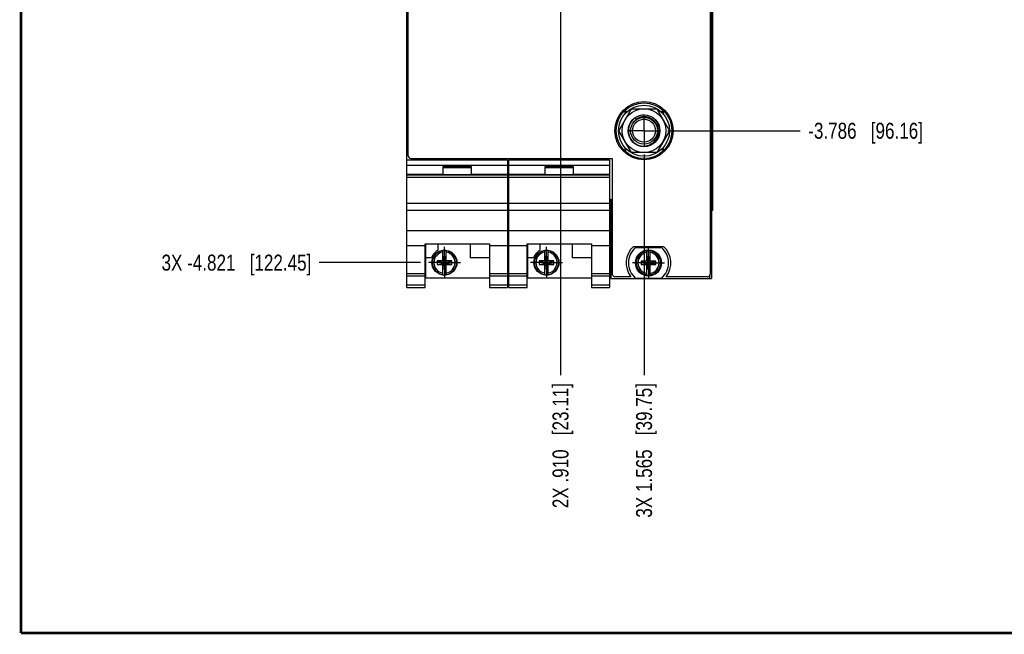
# Model space of a CAD drawing. Header units: inches. Extents: x 0.2 to 16.8, y 0.2 to 10.8.
# Tile 1 of 34: x 0.2 to 8, y 0.2 to 5.1. Entities that reach past the tile are written whole.
import ezdxf

# ---------------------------------------------------------------- set-up
doc = ezdxf.new("R2010")
doc.units = ezdxf.units.IN
doc.header["$LTSCALE"] = 0.935
doc.header["$MEASUREMENT"] = 0
doc.linetypes.add('CENTER', pattern=[0.6, 0.375, -0.075, 0.075, -0.075])
doc.layers.get('0').update_dxf_attribs({"linetype": 'CONTINUOUS'})
doc.layers.add('DEFAULT_1', color=7, linetype='CENTER')
doc.layers.add('DIMENSIONS', color=7, linetype='CONTINUOUS')
doc.styles.get("Standard").update_dxf_attribs({"font": 'txt', "width": 0.8})
doc.dimstyles.new('DIMSTYLE_1', dxfattribs={"dimtxt": 0.125, "dimasz": 0.18, "dimexe": 0.18, "dimexo": 0.0625, "dimgap": 0.09, "dimtad": 0, "dimtih": 1, "dimtoh": 1, "dimdec": 3, "dimzin": 4, "dimdsep": 46, "dimtxsty": 'STANDARD', "dimblk": '_FILLED', "dimblk1": '_FILLED', "dimblk2": '_FILLED', "dimcen": 0.09, "dimadec": 0, "dimazin": 0, "dimtp": 0.01, "dimtm": 0.01, "dimtfac": 1, "dimtdec": 3, "dimtofl": 0, "dimtmove": 0, "dimatfit": 3, "dimldrblk": '_FILLED', "dimfxl": 1, "dimtolj": 1, "dimtzin": 4, "dimarcsym": 0})

# ---------------------------------------------------------------- blocks, each defined once
blk = doc.blocks.new('*D5')
at = {"layer": 'DIMENSIONS', "color": 2, "linetype": 'CONTINUOUS'}
blk.add_line((5.3238, 4.1992), (6.3614, 4.1992), dxfattribs=at)
at = {"layer": 'DIMENSIONS', "color": 2, "linetype": 'CONTINUOUS', "insert": (6.4239, 4.2617), "char_height": 0.125, "width": 1.425, "attachment_point": 1, "line_spacing_factor": 0.9}
blk.add_mtext('-3.786{\\Ftxt.shx;\\W1.000000;\\H0.125000; }[96.16]', dxfattribs=at)
blk = doc.blocks.new('_FILLED')
at = {"color": 0, "linetype": 'BYBLOCK'}
blk.add_solid([(0, 0), (-1, 0.174), (-1, -0.174)], dxfattribs=at)
blk = doc.blocks.new('*D6')
at = {"layer": 'DIMENSIONS', "color": 2, "linetype": 'CONTINUOUS'}
blk.add_line((3.3836, 3.1645), (2.5895, 3.1645), dxfattribs=at)
at = {"layer": 'DIMENSIONS', "color": 2, "linetype": 'CONTINUOUS', "insert": (2.527, 3.227), "char_height": 0.125, "width": 1.825, "attachment_point": 3, "line_spacing_factor": 0.9}
blk.add_mtext('3X -4.821{\\Ftxt.shx;\\W1.000000;\\H0.125000; }[122.45]', dxfattribs=at)
blk = doc.blocks.new('*D12')
at = {"layer": 'DIMENSIONS', "color": 2, "linetype": 'CONTINUOUS'}
blk.add_line((5.1362, 4.0116), (5.1362, 2.282), dxfattribs=at)
at = {"layer": 'DIMENSIONS', "color": 2, "linetype": 'CONTINUOUS', "insert": (5.0737, 2.2195), "char_height": 0.125, "width": 1.625, "attachment_point": 3, "rotation": 90, "line_spacing_factor": 0.9}
blk.add_mtext('3X 1.565{\\Ftxt.shx;\\W1.000000;\\H0.125000; }[39.75]', dxfattribs=at)
blk = doc.blocks.new('*D13')
at = {"layer": 'DIMENSIONS', "color": 2, "linetype": 'CONTINUOUS'}
blk.add_line((4.4812, 5.2165), (4.4812, 2.282), dxfattribs=at)
at = {"layer": 'DIMENSIONS', "color": 2, "linetype": 'CONTINUOUS', "insert": (4.4187, 2.2195), "char_height": 0.125, "width": 1.525, "attachment_point": 3, "rotation": 90, "line_spacing_factor": 0.9}
blk.add_mtext('2X .910{\\Ftxt.shx;\\W1.000000;\\H0.125000; }[23.11]', dxfattribs=at)

msp = doc.modelspace()

# ---------------------------------------------------------------- linework, layer by layer
at = {"color": 7, "linetype": 'CONTINUOUS'}
for p, q in [((3.2772, 2.9695), (3.277, 8.1072)), ((3.2872, 4.0012), (3.2872, 8.0732)), ((5.6552, 8.0732), (5.6552, 3.0742)), ((5.6652, 8.1072), (5.6652, 3.0403)), ((5.6739, 7.5742), (5.6739, 3.5742)), ((4.9376, 4.1992), (5.0369, 4.3712)), ((4.9862, 4.3492), (4.9862, 4.3295)), ((4.9862, 4.3491), (5.0058, 4.3491)), ((5.0369, 4.3712), (5.2355, 4.3712)), ((5.2355, 4.3712), (5.3348, 4.1992)), ((5.2666, 4.3491), (5.2862, 4.3491)), ((5.2862, 4.3492), (5.2862, 4.3295)), ((5.0992, 4.3165), (5.0648, 4.2994)), ((5.0724, 4.2887), (5.0648, 4.2993)), ((5.0369, 4.0272), (4.9376, 4.1992)), ((5.3348, 4.1992), (5.2355, 4.0272)), ((4.9862, 4.069), (4.9862, 4.0492)), ((5.0061, 4.0491), (4.9862, 4.0491)), ((5.2355, 4.0272), (5.0369, 4.0272)), ((5.2862, 4.0491), (5.2663, 4.0491)), ((5.2862, 4.069), (5.2862, 4.0492)), ((3.2772, 3.9715), (4.0652, 3.9715)), ((3.3072, 3.9812), (4.8872, 3.9812)), ((4.0652, 3.9715), (4.0652, 2.9695)), ((4.0772, 3.9715), (4.8652, 3.9715)), ((4.0772, 2.9695), (4.0772, 3.9715)), ((4.8652, 3.9715), (4.8652, 2.9695)), ((4.8872, 3.9812), (4.8872, 3.0742)), ((3.2772, 3.9285), (4.0652, 3.9285)), ((3.5612, 3.9185), (3.7812, 3.9185)), ((3.5612, 3.8585), (3.5612, 3.9185)), ((3.5612, 3.9115), (3.7812, 3.9115)), ((3.7812, 3.9185), (3.7812, 3.8585)), ((4.0772, 3.9285), (4.8652, 3.9285)), ((4.3612, 3.9185), (4.5812, 3.9185)), ((4.3612, 3.8585), (4.3612, 3.9185)), ((4.3612, 3.9115), (4.5812, 3.9115)), ((4.5812, 3.9185), (4.5812, 3.8585)), ((3.2772, 3.8585), (3.5612, 3.8585)), ((4.0652, 3.8516), (3.2772, 3.8516)), ((4.0542, 3.8539), (3.2882, 3.8539)), ((3.2882, 3.8539), (3.2882, 3.8516)), ((3.7812, 3.8585), (4.0652, 3.8585)), ((4.0542, 3.8516), (4.0542, 3.8539)), ((4.0772, 3.8585), (4.3612, 3.8585)), ((4.8652, 3.8516), (4.0772, 3.8516)), ((4.8542, 3.8539), (4.0882, 3.8539)), ((4.0882, 3.8539), (4.0882, 3.8516)), ((4.5812, 3.8585), (4.8652, 3.8585)), ((4.8542, 3.8516), (4.8542, 3.8539)), ((4.0652, 3.7362), (4.0772, 3.7362)), ((4.0772, 3.7335), (4.0652, 3.7335)), ((4.0652, 3.6581), (4.0772, 3.6581)), ((4.8652, 3.6623), (4.877, 3.6623)), ((4.877, 3.6623), (4.877, 3.0403)), ((5.6739, 3.5742), (5.6653, 3.5742)), ((3.2772, 3.4162), (4.0652, 3.4162)), ((4.0772, 3.4162), (4.8652, 3.4162)), ((3.4192, 3.2965), (3.2772, 3.2965)), ((3.4192, 3.3118), (3.9232, 3.3118)), ((3.4192, 2.9695), (3.4192, 3.3118)), ((3.4252, 3.0425), (3.4252, 3.3118)), ((3.5222, 3.2619), (3.5222, 3.3118)), ((3.5574, 3.1762), (3.5574, 3.2592)), ((3.585, 3.1762), (3.585, 3.2592)), ((3.7722, 3.3118), (3.7722, 3.2025)), ((3.9232, 3.3118), (3.9232, 2.9695)), ((4.0652, 3.2965), (3.9232, 3.2965)), ((4.2192, 3.2965), (4.0772, 3.2965)), ((4.2192, 3.3118), (4.7232, 3.3118)), ((4.2192, 2.9695), (4.2192, 3.3118)), ((4.2252, 3.0425), (4.2252, 3.3118)), ((4.3222, 3.2619), (4.3222, 3.3118)), ((4.3574, 3.1762), (4.3574, 3.2592)), ((4.385, 3.1762), (4.385, 3.2592)), ((4.5722, 3.3118), (4.5722, 3.2025)), ((4.7232, 3.3118), (4.7232, 2.9695)), ((4.8652, 3.2965), (4.7232, 3.2965)), ((5.0529, 3.2912), (5.2894, 3.2912)), ((5.2749, 3.2808), (5.0674, 3.2808)), ((5.1574, 3.174), (5.1574, 3.2569)), ((5.185, 3.174), (5.185, 3.2569)), ((3.469, 3.2025), (3.4252, 3.2025)), ((3.5141, 3.1783), (3.6283, 3.1507)), ((3.5574, 3.1783), (3.5141, 3.1783)), ((3.5141, 3.1507), (3.6283, 3.1783)), ((3.5141, 3.1783), (3.5141, 3.1507)), ((3.5574, 3.1762), (3.5595, 3.1762)), ((3.5595, 3.213), (3.5829, 3.213)), ((3.5595, 3.213), (3.5829, 3.116)), ((3.5595, 3.1762), (3.5595, 3.213)), ((3.5595, 3.116), (3.5829, 3.213)), ((3.5829, 3.1528), (3.5595, 3.1762)), ((3.5595, 3.1528), (3.5829, 3.1762)), ((3.5829, 3.213), (3.5829, 3.1762)), ((3.5829, 3.1762), (3.585, 3.1762)), ((3.6283, 3.1783), (3.585, 3.1783)), ((3.6283, 3.1507), (3.6283, 3.1783)), ((3.9232, 3.2025), (3.7722, 3.2025)), ((4.269, 3.2025), (4.2252, 3.2025)), ((4.3141, 3.1507), (4.4283, 3.1783)), ((4.3574, 3.1783), (4.3141, 3.1783)), ((4.3141, 3.1783), (4.4283, 3.1507)), ((4.3141, 3.1783), (4.3141, 3.1507)), ((4.3574, 3.1762), (4.3595, 3.1762)), ((4.3595, 3.213), (4.3829, 3.213)), ((4.3595, 3.213), (4.3829, 3.116)), ((4.3595, 3.1762), (4.3595, 3.213)), ((4.3595, 3.116), (4.3829, 3.213)), ((4.3829, 3.1528), (4.3595, 3.1762)), ((4.3595, 3.1528), (4.3829, 3.1762)), ((4.3829, 3.213), (4.3829, 3.1762)), ((4.3829, 3.1762), (4.385, 3.1762)), ((4.4283, 3.1783), (4.385, 3.1783)), ((4.4283, 3.1507), (4.4283, 3.1783)), ((4.7232, 3.2025), (4.5722, 3.2025)), ((5.1141, 3.1485), (5.2283, 3.1761)), ((5.1574, 3.1761), (5.1141, 3.1761)), ((5.1141, 3.1761), (5.2283, 3.1485)), ((5.1141, 3.1761), (5.1141, 3.1485)), ((5.1574, 3.174), (5.1595, 3.174)), ((5.1595, 3.2108), (5.1829, 3.2108)), ((5.1595, 3.2108), (5.1829, 3.1138)), ((5.1595, 3.174), (5.1595, 3.2108)), ((5.1595, 3.1138), (5.1829, 3.2108)), ((5.1595, 3.174), (5.1829, 3.1506)), ((5.1595, 3.1506), (5.1829, 3.174)), ((5.1829, 3.2108), (5.1829, 3.174)), ((5.1829, 3.174), (5.185, 3.174)), ((5.2283, 3.1761), (5.185, 3.1761)), ((5.2283, 3.1485), (5.2283, 3.1761)), ((3.5141, 3.1507), (3.5574, 3.1507)), ((3.5595, 3.1528), (3.5574, 3.1528)), ((3.5574, 3.0699), (3.5574, 3.1528)), ((3.5595, 3.116), (3.5595, 3.1528)), ((3.5829, 3.116), (3.5595, 3.116)), ((3.585, 3.1528), (3.5829, 3.1528)), ((3.5829, 3.1528), (3.5829, 3.116)), ((3.585, 3.0699), (3.585, 3.1528)), ((3.585, 3.1507), (3.6283, 3.1507)), ((4.3141, 3.1507), (4.3574, 3.1507)), ((4.3595, 3.1528), (4.3574, 3.1528)), ((4.3574, 3.0699), (4.3574, 3.1528)), ((4.3595, 3.116), (4.3595, 3.1528)), ((4.3829, 3.116), (4.3595, 3.116)), ((4.385, 3.1528), (4.3829, 3.1528)), ((4.3829, 3.1528), (4.3829, 3.116)), ((4.385, 3.0699), (4.385, 3.1528)), ((4.385, 3.1507), (4.4283, 3.1507)), ((5.1141, 3.1485), (5.1574, 3.1485)), ((5.1595, 3.1506), (5.1574, 3.1506)), ((5.1574, 3.0677), (5.1574, 3.1506)), ((5.1595, 3.1138), (5.1595, 3.1506)), ((5.1829, 3.1138), (5.1595, 3.1138)), ((5.185, 3.1506), (5.1829, 3.1506)), ((5.1829, 3.1506), (5.1829, 3.1138)), ((5.185, 3.0677), (5.185, 3.1506)), ((5.185, 3.1485), (5.2283, 3.1485)), ((3.2772, 3.0795), (3.4192, 3.0795)), ((3.2772, 3.0603), (3.4192, 3.0603)), ((3.9232, 3.0425), (3.4252, 3.0425)), ((3.9232, 3.0795), (4.0652, 3.0795)), ((3.9232, 3.0603), (4.0652, 3.0603)), ((4.0772, 3.0795), (4.2192, 3.0795)), ((4.0772, 3.0603), (4.2192, 3.0603)), ((4.7232, 3.0425), (4.2252, 3.0425)), ((4.7232, 3.0795), (4.8652, 3.0795)), ((4.7232, 3.0603), (4.8652, 3.0603)), ((4.877, 3.0403), (5.6652, 3.0403)), ((5.0335, 3.0542), (4.9072, 3.0542)), ((5.0674, 3.0438), (5.2749, 3.0438)), ((5.6352, 3.0542), (5.3089, 3.0542)), ((3.4192, 2.9874), (3.2772, 2.9874)), ((3.2772, 2.9695), (3.4192, 2.9695)), ((4.0652, 2.9874), (3.9232, 2.9874)), ((3.9232, 2.9695), (4.0652, 2.9695)), ((4.2192, 2.9874), (4.0772, 2.9874)), ((4.0772, 2.9695), (4.2192, 2.9695)), ((4.8652, 2.9874), (4.7232, 2.9874)), ((4.7232, 2.9695), (4.8652, 2.9695))]:
    msp.add_line(p, q, dxfattribs=at)
at = {"color": 9, "linetype": 'CONTINUOUS'}
for p, q in [((4.0652, 3.8319), (3.2772, 3.8319)), ((4.8652, 3.8319), (4.0772, 3.8319)), ((3.2772, 3.6304), (4.0652, 3.6304)), ((4.0772, 3.6304), (4.8652, 3.6304)), ((4.0652, 3.5727), (3.2772, 3.5727)), ((4.8652, 3.5727), (4.0772, 3.5727)), ((5.6532, 3.0403), (5.6532, 3.0655))]:
    msp.add_line(p, q, dxfattribs=at)
at = {"color": 7, "linetype": 'CONTINUOUS', "const_width": 0.02}
for points in [[(0.25, 10.7586), (0.25, 0.2586)], [(0.25, 0.2586), (16.75, 0.2586)]]:
    msp.add_lwpolyline(points, dxfattribs=at)
at = {"color": 7, "linetype": 'CONTINUOUS'}
for centre, radius in [((5.1362, 4.1992), 0.2285), ((5.1362, 4.1992), 0.2185), ((5.1362, 4.1992), 0.2), ((5.1362, 4.1992), 0.172), ((5.1362, 4.1992), 0.125), ((5.1362, 4.1992), 0.105), ((5.1362, 4.1992), 0.09), ((3.5712, 3.1645), 0.098), ((4.3712, 3.1645), 0.098), ((5.1712, 3.1623), 0.1025), ((5.1712, 3.1623), 0.098)]:
    msp.add_circle(centre, radius, dxfattribs=at)
for centre, radius, start, end in [((5.1362, 4.1991), 0.123, 125.46959, 232.72874), ((5.1362, 4.1991), 0.123, 239.60416, 107.51599), ((5.1372, 4.1924), 0.1148, 96.40472, 98.86793), ((5.1371, 4.1935), 0.1136, 90.46933, 96.41004), ((5.1372, 4.1949), 0.1122, 76.23525, 90.49431), ((5.1371, 4.1946), 0.1125, 71.68258, 76.24115), ((5.1366, 4.1934), 0.1139, 47.80405, 71.62692), ((5.1324, 4.2014), 0.1225, 234.74136, 249.25468), ((5.132, 4.2004), 0.1214, 249.27692, 271.97666), ((3.3072, 4.0012), 0.02, 180, 270), ((3.5712, 3.1645), 0.109, 116.71426, 159.59683), ((3.5712, 3.1645), 0.0956, 81.71661, 98.28339), ((4.3712, 3.1645), 0.109, 116.71426, 159.59683), ((4.3712, 3.1645), 0.0956, 81.71661, 98.28339), ((5.1712, 3.1622), 0.175, 132.5114, 218.10779), ((5.1712, 3.1623), 0.1575, 131.20295, 228.79705), ((5.1712, 3.1623), 0.0956, 81.71661, 98.28339), ((5.1712, 3.1623), 0.1575, 311.20295, 48.79705), ((5.1712, 3.1622), 0.175, 321.89221, 47.4886), ((3.5712, 3.1645), 0.0956, 261.71661, 278.28339), ((4.3712, 3.1645), 0.0956, 261.71661, 278.28339), ((4.9072, 3.0742), 0.02, 180, 270), ((5.1712, 3.1623), 0.0956, 261.71661, 278.28339), ((5.6352, 3.0742), 0.02, 270, 360)]:
    msp.add_arc(centre, radius, start, end, dxfattribs=at)
at = {"color": 9, "linetype": 'CONTINUOUS'}
for centre, radius, start, end in [((5.1364, 4.1977), 0.1114, 90.19097, 98.83273), ((5.1364, 4.1988), 0.1103, 88.73135, 90.17979), ((5.1364, 4.2005), 0.1085, 70.29231, 88.75139), ((5.1357, 4.1981), 0.1112, 61.88897, 70.36902), ((5.1358, 4.1982), 0.1109, 58.2236, 62.39557), ((5.1361, 4.1987), 0.1103, 57.66906, 58.77119), ((5.1366, 4.1996), 0.1094, 52.08236, 58.22874), ((3.5712, 3.1645), 0.0947, 98.36374, 261.63626), ((3.5712, 3.1645), 0.0832, 99.53359, 260.46641), ((3.5712, 3.1645), 0.0947, 278.36374, 81.63626), ((3.5712, 3.1645), 0.0832, 279.53359, 80.46641), ((4.3712, 3.1645), 0.0947, 98.36374, 261.63626), ((4.3712, 3.1645), 0.0832, 99.53359, 260.46641), ((4.3712, 3.1645), 0.0947, 278.36374, 81.63626), ((4.3712, 3.1645), 0.0832, 279.53359, 80.46641), ((5.1712, 3.1623), 0.0947, 98.36374, 261.63626), ((5.1712, 3.1623), 0.0832, 99.53359, 260.46641), ((5.1712, 3.1623), 0.0947, 278.36374, 81.63626), ((5.1712, 3.1623), 0.0832, 279.53359, 80.46641)]:
    msp.add_arc(centre, radius, start, end, dxfattribs=at)
for points in [[(5.1193, 4.3079), (5.1151, 4.3072), (5.1067, 4.3054), (5.0946, 4.3013), (5.0831, 4.2958), (5.0758, 4.2913), (5.0724, 4.2888)], [(5.1193, 4.3077), (5.1151, 4.3071), (5.1067, 4.3053), (5.0946, 4.3012), (5.0831, 4.2957), (5.0758, 4.2911), (5.0724, 4.2887)]]:
    msp.add_open_spline(points, degree=3, knots=[0, 0, 0, 0, 0.250093, 0.500063, 0.749982, 1, 1, 1, 1], dxfattribs=at)
at = {"color": 7, "linetype": 'CONTINUOUS'}
for points, knots in [([(5.0724, 4.2888), (5.0726, 4.2888), (5.073, 4.2889), (5.0735, 4.289), (5.0739, 4.2892), (5.0742, 4.2894), (5.0747, 4.2896), (5.0753, 4.2899), (5.076, 4.2903), (5.0769, 4.2908), (5.078, 4.2914), (5.0794, 4.2921), (5.0808, 4.2929), (5.0822, 4.2936), (5.0841, 4.2945), (5.0865, 4.2957), (5.0894, 4.297), (5.0923, 4.2982), (5.0952, 4.2994), (5.0982, 4.3005), (5.1021, 4.3019), (5.1072, 4.3034), (5.1133, 4.3049), (5.1175, 4.3056), (5.1195, 4.3059)], [0, 0, 0, 0, 0.01512, 0.022841, 0.030621, 0.038443, 0.046251, 0.061835, 0.077443, 0.093064, 0.124308, 0.155564, 0.186826, 0.218092, 0.249361, 0.311904, 0.374452, 0.437003, 0.499557, 0.562113, 0.624671, 0.749778, 0.874888, 1, 1, 1, 1]), ([(5.0724, 4.2887), (5.0726, 4.2887), (5.073, 4.2887), (5.0735, 4.2889), (5.0739, 4.2891), (5.0742, 4.2892), (5.0747, 4.2895), (5.0753, 4.2898), (5.076, 4.2901), (5.0769, 4.2906), (5.078, 4.2912), (5.0794, 4.292), (5.0808, 4.2927), (5.0822, 4.2934), (5.0841, 4.2944), (5.0865, 4.2955), (5.0894, 4.2968), (5.0923, 4.2981), (5.0952, 4.2993), (5.0982, 4.3004), (5.1021, 4.3017), (5.1072, 4.3032), (5.1133, 4.3047), (5.1175, 4.3055), (5.1195, 4.3058)], [0, 0, 0, 0, 0.01512, 0.022841, 0.030621, 0.038443, 0.046251, 0.061835, 0.077443, 0.093064, 0.124308, 0.155564, 0.186826, 0.218092, 0.249361, 0.311904, 0.374452, 0.437003, 0.499557, 0.562113, 0.624671, 0.749778, 0.874888, 1, 1, 1, 1]), ([(5.2495, 4.1882), (5.25, 4.1965), (5.2494, 4.2091), (5.2458, 4.2254), (5.2417, 4.2373), (5.2364, 4.2486), (5.2276, 4.2628), (5.2193, 4.2723), (5.2131, 4.2779)], [0, 0, 0, 0, 0.249831, 0.374891, 0.499955, 0.625076, 0.75031, 1, 1, 1, 1]), ([(5.2495, 4.1882), (5.25, 4.1965), (5.2493, 4.2091), (5.2457, 4.2253), (5.2417, 4.2372), (5.2363, 4.2485), (5.2276, 4.2627), (5.2193, 4.2722), (5.2131, 4.2778)], [0, 0, 0, 0, 0.249831, 0.374891, 0.499954, 0.625076, 0.75031, 1, 1, 1, 1]), ([(5.1362, 4.079), (5.1434, 4.0793), (5.1541, 4.0807), (5.168, 4.0844), (5.1782, 4.0881), (5.1879, 4.0927), (5.1972, 4.0982), (5.206, 4.1045), (5.2141, 4.1116), (5.2215, 4.1194), (5.2282, 4.1279), (5.2341, 4.137), (5.2391, 4.1465), (5.2432, 4.1565), (5.2474, 4.1703), (5.2491, 4.181), (5.2495, 4.1882)], [0, 0, 0, 0, 0.124805, 0.187399, 0.249965, 0.312488, 0.374982, 0.437475, 0.499986, 0.562509, 0.625035, 0.68756, 0.750076, 0.812582, 0.875095, 1, 1, 1, 1]), ([(5.1362, 4.0789), (5.1434, 4.0791), (5.1541, 4.0805), (5.168, 4.0842), (5.1782, 4.088), (5.188, 4.0926), (5.1973, 4.0981), (5.206, 4.1044), (5.2141, 4.1115), (5.2216, 4.1194), (5.2283, 4.1279), (5.2342, 4.1369), (5.2392, 4.1465), (5.2433, 4.1565), (5.2474, 4.1703), (5.2491, 4.181), (5.2495, 4.1882)], [0, 0, 0, 0, 0.124805, 0.187399, 0.249965, 0.312487, 0.374982, 0.437475, 0.499986, 0.562509, 0.625035, 0.68756, 0.750076, 0.812582, 0.875095, 1, 1, 1, 1])]:
    msp.add_open_spline(points, degree=3, knots=knots, dxfattribs=at)
at = {"layer": 'DEFAULT_1', "color": 7, "linetype": 'CENTER'}
for p, q in [((5.1362, 4.1992), (5.1362, 4.3243)), ((5.1362, 4.1992), (5.0111, 4.1992)), ((5.1362, 4.1992), (5.2613, 4.1992)), ((5.1362, 4.1992), (5.1362, 4.0741)), ((3.5712, 3.1645), (3.5712, 3.2896)), ((4.3712, 3.1645), (4.3712, 3.2896)), ((5.1712, 3.1623), (5.1712, 3.2874)), ((3.5712, 3.1645), (3.4461, 3.1645)), ((3.5712, 3.1645), (3.6963, 3.1645)), ((3.5712, 3.1645), (3.5712, 3.0394)), ((4.3712, 3.1645), (4.2461, 3.1645)), ((4.3712, 3.1645), (4.4963, 3.1645)), ((4.3712, 3.1645), (4.3712, 3.0394)), ((5.1712, 3.1623), (5.0461, 3.1623)), ((5.1712, 3.1623), (5.2963, 3.1623)), ((5.1712, 3.1623), (5.1712, 3.0372))]:
    msp.add_line(p, q, dxfattribs=at)

# ---------------------------------------------------------------- dimensions: what is measured, and where the dimension line sits
at = {"layer": 'DIMENSIONS', "color": 2, "linetype": 'CONTINUOUS'}
for feature_location, offset, dtype, origin, text, picture, middle in [((3.3836, 3.1645), (-0.7941, 0), 0, (3.4461, 7.9852), '3X -<>', '*D6', (1.3645, 3.1645)), ((5.3238, 4.1992), (1.0376, 0), 0, (3.5712, 7.9852), '-<>', '*D5', (7.1364, 4.1992)), ((5.1362, 4.0116), (0, -1.7296), 1, (3.5712, 7.9852), '3X <>', '*D12', (5.2706, 1.2282)), ((4.4812, 5.2165), (0, -2.9345), 1, (3.5712, 7.8601), '2X <>', '*D13', (4.6156, 1.2782))]:
    dim = msp.add_ordinate_dim(feature_location=feature_location, offset=offset, dtype=dtype, origin=origin, text=text, dimstyle='DIMSTYLE_1', dxfattribs=at)
    dim.commit()
    dim.dimension.update_dxf_attribs({"geometry": picture, "text_midpoint": middle})

doc.saveas('drawing.dxf')
